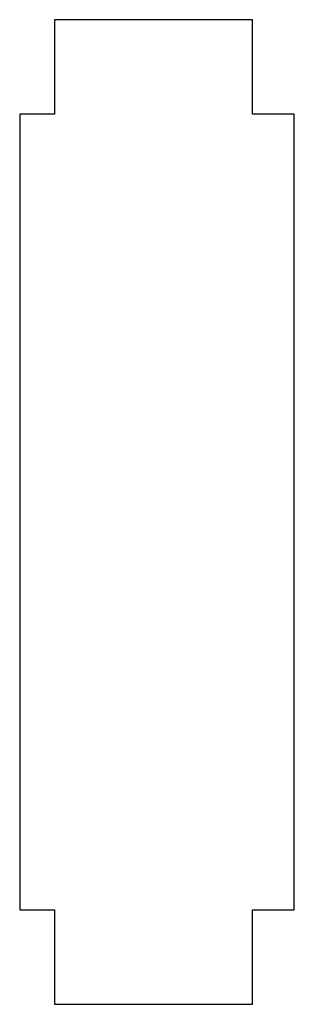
# Model space of a CAD drawing. Header units: millimetres. Extents: x -4.4 to 4.4, y -15.7 to 15.7.
import ezdxf

# ---------------------------------------------------------------- set-up
doc = ezdxf.new("R2010")
doc.units = ezdxf.units.MM
doc.layers.get('0').update_dxf_attribs({"linetype": 'CONTINUOUS'})

msp = doc.modelspace()

# ---------------------------------------------------------------- linework, layer by layer
for p, q in [((3.036, 15.657), (-3.264, 15.657)), ((-3.264, 15.657), (-3.264, 12.657)), ((3.036, 12.657), (3.036, 15.657)), ((-3.264, 12.657), (-4.369, 12.657)), ((-4.369, 12.657), (-4.369, -12.657)), ((4.369, 12.657), (3.036, 12.657)), ((4.369, -12.657), (4.369, 12.657)), ((-4.369, -12.657), (-3.264, -12.657)), ((-3.264, -12.657), (-3.264, -15.657)), ((3.036, -15.657), (3.036, -12.657)), ((3.036, -12.657), (4.369, -12.657)), ((-3.264, -15.657), (3.036, -15.657))]:
    msp.add_line(p, q)

doc.saveas('drawing.dxf')
